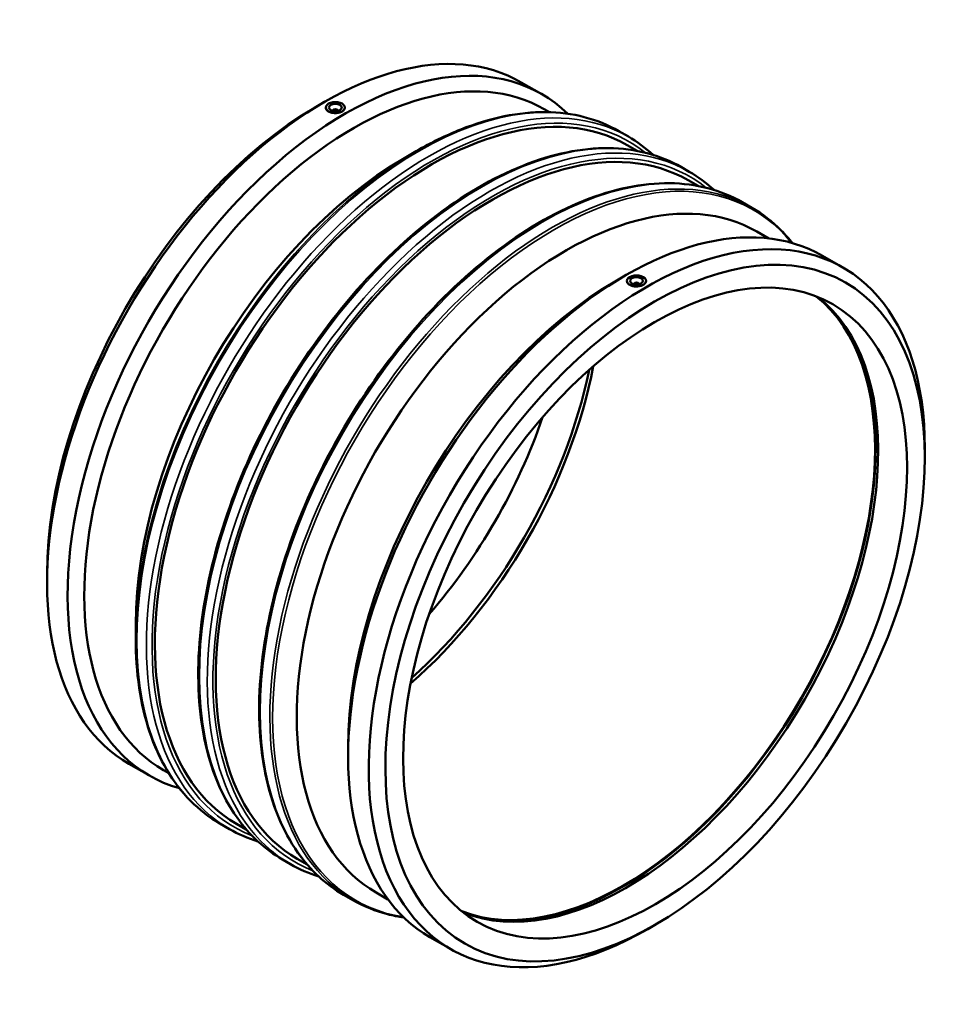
# Model space of a CAD drawing. Header units: millimetres. Extents: x -668 to 2140, y -992 to 2609.
# Tile 6 of 6: x 1408 to 2140, y 1835 to 2609. Entities that reach past the tile are written whole.
import ezdxf

# ---------------------------------------------------------------- set-up
doc = ezdxf.new("R2010")
doc.units = ezdxf.units.MM
doc.layers.add('Visible (ANSI)', color=7, linetype='Continuous', lineweight=50)
doc.layers.add('Visible Narrow (ANSI)', color=7, linetype='Continuous', lineweight=35)

msp = doc.modelspace()

# ---------------------------------------------------------------- linework, layer by layer
at = {"layer": 'Visible (ANSI)'}
for p, q in [((1801.99, 2559.611), (1818.126, 2550.319)), ((1640.415, 2540.181), (1646.944, 2543.97)), ((1648.357, 2539.813), (1648.357, 2539.776)), ((1663.357, 2539.813), (1663.357, 2539.776)), ((1820.055, 2538.511), (1824.162, 2536.146)), ((1653.857, 2537.174), (1653.857, 2537.36)), ((1657.857, 2537.174), (1657.857, 2537.36)), ((1878.612, 2521.257), (1886.107, 2516.941)), ((1885.193, 2510.221), (1893.028, 2505.709)), ((1710.086, 2500.06), (1719.489, 2505.517)), ((1927.769, 2492.949), (1933.964, 2489.382)), ((1933.05, 2482.662), (1940.885, 2478.15)), ((1975.626, 2465.39), (1983.121, 2461.074)), ((1987.01, 2442.368), (1996.358, 2436.985)), ((2038.616, 2423.347), (2054.752, 2414.055)), ((1877.041, 2403.917), (1883.57, 2407.706)), ((1884.983, 2403.512), (1884.983, 2403.549)), ((1890.483, 2401.096), (1890.483, 2400.91)), ((1894.483, 2401.096), (1894.483, 2400.91)), ((1899.983, 2403.512), (1899.983, 2403.549)), ((2119.047, 2264.555), (2119.047, 2272.104)), ((1429.293, 2173.563), (1429.293, 2166.013)), ((1498.964, 2133.442), (1498.964, 2122.569)), ((1665.919, 2037.299), (1665.919, 2029.749)), ((1493.588, 2024.063), (1509.724, 2014.77)), ((1520.905, 2019.029), (1525.012, 2016.664)), ((1565.219, 1977.043), (1572.714, 1972.727)), ((1578.069, 1976.891), (1585.903, 1972.379)), ((1614.377, 1948.735), (1620.571, 1945.168)), ((1625.926, 1949.332), (1633.76, 1944.82)), ((1662.234, 1921.176), (1669.729, 1916.86)), ((1687.86, 1922.886), (1697.208, 1917.503)), ((1907.926, 1897.936), (1901.396, 1894.147)), ((1730.214, 1887.799), (1746.351, 1878.506))]:
    msp.add_line(p, q, dxfattribs=at)
for centre, major_axis, ratio, start_param, end_param in [((1647.789, 2291.837), (154.201, 267.774), 0.5780931, 0, 3.1415927), ((1670.48, 2278.77), (149.575, 259.741), 0.5780931, 0, 3.1415927), ((1663.925, 2282.545), (154.201, 267.774), 0.5780931, 6.1403076, 9.5676557), ((1731.631, 2243.556), (153.562, 266.665), 0.5780931, 0, 3.1415927), ((1641.234, 2295.612), (-149.575, -259.741), 0.5780931, 3.9289245, 5.4958534), ((1655.857, 2539.813), (-7.5, 0), 0.5758617, 5.4977871, 8.6393798), ((1655.857, 2539.813), (7.5, 0), 0.5758617, 5.4977871, 8.6393798), ((1655.857, 2537.36), (-2, 0), 0.5758617, 2.9729035, 6.4518745), ((1779.488, 2215.997), (153.562, 266.665), 0.5780931, 0, 3.1415927), ((1710.905, 2255.491), (-149.575, -259.741), 0.5780931, 3.9289245, 5.4958534), ((1837.435, 2182.627), (149.575, 259.741), 0.5780931, 0, 3.1415927), ((1884.415, 2155.573), (154.201, 267.774), 0.5780931, 0, 3.1415927), ((1900.551, 2146.281), (154.201, 267.774), 0.5780931, 5.4958534, 10.2121098), ((1892.483, 2403.549), (7.5, 0), 0.5758617, 5.4977871, 8.6393798), ((1877.86, 2159.348), (-149.575, -259.741), 0.5780931, 3.9289245, 5.4958534), ((1892.483, 2403.549), (-7.5, 0), 0.5758617, 5.4977871, 8.6393798), ((1892.483, 2401.096), (-2, 0), 0.5758617, 2.9729035, 6.4518745), ((1881.922, 2157.009), (-139.729, -242.643), 0.5780931, 0.0898914, 3.0517013), ((1884.415, 2155.573), (-139.729, -242.643), 0.5780931, 0.0809717, 3.060621), ((1881.922, 2157.009), (-140.103, -243.293), 0.5780931, 0.1599339, 2.9816588), ((1666.418, 2281.109), (139.729, 242.643), 0.5780931, 4.1728434, 5.2519346), ((1663.925, 2282.545), (139.729, 242.643), 0.5780931, 4.1904003, 5.2343777), ((1641.234, 2295.612), (139.729, 242.643), 0.5780931, 4.3875827, 5.0371953)]:
    msp.add_ellipse(centre, major_axis=major_axis, ratio=ratio, start_param=start_param, end_param=end_param, dxfattribs=at)
for centre, major_axis, ratio in [((1655.857, 2539.813), (-5, 0), 0.5758617), ((1907.106, 2142.506), (-149.575, -259.741), 0.5780931), ((1907.106, 2142.506), (-139.729, -242.643), 0.5780931), ((1892.483, 2403.549), (-5, 0), 0.5758617)]:
    msp.add_ellipse(centre, major_axis=major_axis, ratio=ratio, dxfattribs=at)
for points, knots in [([(1661.16, 2536.759), (1660.495, 2536.375), (1659.651, 2536.039), (1657.803, 2535.584), (1656.799, 2535.466), (1654.915, 2535.447), (1653.911, 2535.546), (1652.063, 2535.972), (1651.22, 2536.301), (1649.888, 2537.068), (1649.311, 2537.557), (1648.545, 2538.636), (1648.357, 2539.224), (1648.357, 2539.776)], [1.1301077, 1.1301077, 1.1301077, 1.1301077, 1.4126346, 1.4126346, 1.6951615, 1.6951615, 1.9776884, 1.9776884, 2.2602154, 2.2602154, 2.5427423, 2.5427423, 2.8252692, 2.8252692, 2.8252692, 2.8252692]), ([(1663.357, 2539.776), (1663.357, 2539.243), (1663.169, 2538.674), (1662.404, 2537.624), (1661.826, 2537.142), (1661.16, 2536.759)], [5.08548457, 5.08548457, 5.08548457, 5.08548457, 5.36801148, 5.36801148, 5.6505384, 5.6505384, 5.6505384, 5.6505384]), ([(1878.612, 2521.257), (1870.191, 2526.107), (1861.108, 2529.806), (1841.882, 2534.805), (1831.74, 2536.107), (1810.673, 2536.303), (1799.747, 2535.198), (1777.384, 2530.633), (1765.946, 2527.173), (1742.829, 2517.999), (1731.15, 2512.284), (1719.489, 2505.517)], [5.49972085, 5.49972085, 5.49972085, 5.49972085, 5.65718723, 5.65718723, 5.8146536, 5.8146536, 5.97211998, 5.97211998, 6.12958635, 6.12958635, 6.28705272, 6.28705272, 6.28705272, 6.28705272]), ([(1927.769, 2492.949), (1910.989, 2502.613), (1891.574, 2507.665), (1849.327, 2508.129), (1826.455, 2503.425), (1779.498, 2484.677), (1755.404, 2470.536), (1708.569, 2434.279), (1685.837, 2412.161), (1644.038, 2362.221), (1624.975, 2334.411), (1592.419, 2275.899), (1578.93, 2245.207), (1558.883, 2184.008), (1552.331, 2153.512), (1546.859, 2095.755), (1547.946, 2068.507), (1557.74, 2020.046), (1566.439, 1998.825), (1588.407, 1967.879), (1600.483, 1956.736), (1614.377, 1948.735)], [5.4997209, 5.4997209, 5.4997209, 5.4997209, 5.8135013, 5.8135013, 6.1316174, 6.1316174, 6.4530412, 6.4530412, 6.7746715, 6.7746715, 7.0960174, 7.0960174, 7.4172587, 7.4172587, 7.7386425, 7.7386425, 8.0603099, 8.0603099, 8.3815095, 8.3815095, 8.6413135, 8.6413135, 8.6413135, 8.6413135]), ([(1975.626, 2465.39), (1958.846, 2475.054), (1939.431, 2480.106), (1897.184, 2480.57), (1874.312, 2475.866), (1827.355, 2457.118), (1803.261, 2442.977), (1756.426, 2406.72), (1733.694, 2384.602), (1691.895, 2334.662), (1672.832, 2306.852), (1640.276, 2248.34), (1626.787, 2217.648), (1606.74, 2156.449), (1600.188, 2125.953), (1594.716, 2068.196), (1595.803, 2040.948), (1605.597, 1992.487), (1614.296, 1971.266), (1636.264, 1940.32), (1648.34, 1929.177), (1662.234, 1921.176)], [5.4997209, 5.4997209, 5.4997209, 5.4997209, 5.8135013, 5.8135013, 6.1316174, 6.1316174, 6.4530412, 6.4530412, 6.7746715, 6.7746715, 7.0960174, 7.0960174, 7.4172587, 7.4172587, 7.7386425, 7.7386425, 8.0603099, 8.0603099, 8.3815095, 8.3815095, 8.6413135, 8.6413135, 8.6413135, 8.6413135]), ([(2015.003, 2433.312), (2012.249, 2436.792), (2009.342, 2440.08), (1999.3, 2450.226), (1991.542, 2456.225), (1983.121, 2461.074)], [5.27342324, 5.27342324, 5.27342324, 5.27342324, 5.34225448, 5.34225448, 5.49972085, 5.49972085, 5.49972085, 5.49972085]), ([(1897.787, 2400.495), (1897.121, 2400.111), (1896.277, 2399.775), (1894.43, 2399.32), (1893.425, 2399.202), (1891.542, 2399.183), (1890.537, 2399.282), (1888.689, 2399.708), (1887.846, 2400.037), (1887.18, 2400.42), (1886.514, 2400.804), (1885.937, 2401.293), (1885.172, 2402.372), (1884.983, 2402.96), (1884.983, 2403.512)], [3.390323, 3.390323, 3.390323, 3.390323, 3.67285, 3.67285, 3.9553769, 3.9553769, 4.2379038, 4.2379038, 4.5204307, 4.5204307, 4.5204307, 4.8029576, 4.8029576, 5.0854846, 5.0854846, 5.0854846, 5.0854846]), ([(1899.983, 2403.512), (1899.983, 2402.979), (1899.795, 2402.41), (1899.03, 2401.36), (1898.453, 2400.878), (1897.787, 2400.495)], [2.8252692, 2.8252692, 2.8252692, 2.8252692, 3.10779612, 3.10779612, 3.39032304, 3.39032304, 3.39032304, 3.39032304]), ([(1498.964, 2122.569), (1498.964, 2109.087), (1499.884, 2096.118), (1503.552, 2071.519), (1506.301, 2059.889), (1513.577, 2038.256), (1518.105, 2028.252), (1528.849, 2010.129), (1535.066, 2002.011), (1549.04, 1987.892), (1556.798, 1981.892), (1565.219, 1977.043)], [1.57079633, 1.57079633, 1.57079633, 1.57079633, 1.7282627, 1.7282627, 1.88572908, 1.88572908, 2.04319545, 2.04319545, 2.20066182, 2.20066182, 2.3581282, 2.3581282, 2.3581282, 2.3581282]), ([(1669.729, 1916.86), (1678.15, 1912.011), (1687.233, 1908.312), (1701.048, 1904.719), (1705.351, 1903.855), (1709.744, 1903.22)], [2.3581282, 2.3581282, 2.3581282, 2.3581282, 2.51559457, 2.51559457, 2.58442581, 2.58442581, 2.58442581, 2.58442581])]:
    msp.add_open_spline(points, degree=3, knots=knots, dxfattribs=at)
for points in [[(1905.585, 2502.596), (1899.587, 2508.131), (1893.073, 2512.929), (1886.107, 2516.941)], [(1953.442, 2475.037), (1947.444, 2480.572), (1940.93, 2485.37), (1933.964, 2489.382)], [(1572.714, 1972.727), (1579.681, 1968.715), (1587.101, 1965.49), (1594.899, 1963.081)], [(1620.571, 1945.168), (1627.538, 1941.156), (1634.958, 1937.931), (1642.756, 1935.522)]]:
    msp.add_open_spline(points, degree=3, dxfattribs=at)
at = {"layer": 'Visible Narrow (ANSI)'}
for centre, major_axis, start_param, end_param in [((1721.916, 2249.15), (-156.696, -272.107), 3.1415927, 6.2831853), ((1729.41, 2244.834), (156.696, 272.107), 0, 3.1415927), ((1731.631, 2243.556), (-155.129, -269.386), 3.0560065, 6.3687714), ((1771.073, 2220.842), (-156.696, -272.107), 3.1415927, 6.2831853), ((1777.267, 2217.275), (156.696, 272.107), 0, 3.1415927), ((1779.488, 2215.997), (-155.129, -269.386), 3.0560065, 6.3687714), ((1818.93, 2193.283), (-156.696, -272.107), 3.1415927, 6.2831853), ((1826.425, 2188.967), (156.696, 272.107), 0, 3.1415927), ((1720.346, 2250.054), (-156.237, -271.31), 3.9289245, 5.4958534), ((1827.995, 2188.063), (-156.237, -271.31), 2.9240237, 6.5007543)]:
    msp.add_ellipse(centre, major_axis=major_axis, ratio=0.5780931, start_param=start_param, end_param=end_param, dxfattribs=at)

doc.saveas('drawing.dxf')
